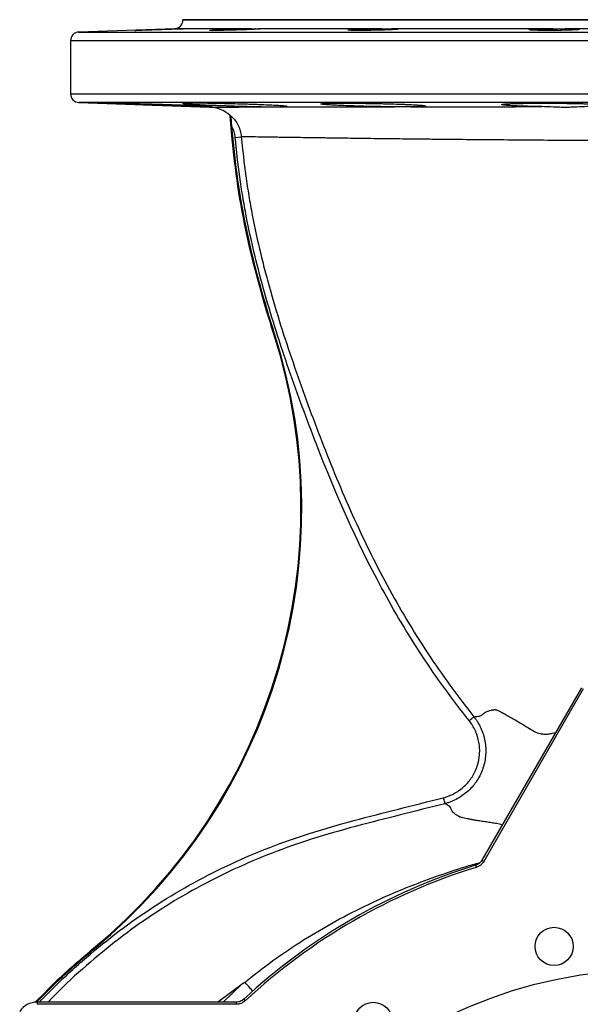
# Model space of a CAD drawing. Header units: millimetres. Extents: x 2123 to 3984, y 1999 to 4341.
# Tile 3 of 6: x 2316 to 2830, y 3439 to 4341. Entities that reach past the tile are written whole.
import ezdxf

# ---------------------------------------------------------------- set-up
doc = ezdxf.new("R2010")
doc.units = ezdxf.units.MM
doc.header["$LTSCALE"] = 2

msp = doc.modelspace()

# ---------------------------------------------------------------- linework, layer by layer
at = {"color": 7, "linetype": 'Continuous', "lineweight": 25}
for p, q in [((2465.58, 4341.04), (2465.58, 4340.77)), ((2895.58, 4341.04), (2465.58, 4341.04)), ((2457.86, 4332.78), (2370.3, 4329.72)), ((2467.36, 4332.79), (2467.39, 4332.78)), ((2528.56, 4332.78), (2467.39, 4332.78)), ((2647.78, 4332.78), (2534.75, 4332.78)), ((2804.72, 4332.78), (2657.05, 4332.78)), ((2975.5, 4332.78), (2815.66, 4332.78)), ((2362.58, 4321.72), (2362.58, 4273.17)), ((2370.3, 4265.18), (2489.94, 4261)), ((2510.52, 4234.52), (2508.79, 4253.35)), ((2511.3, 4234.59), (2510.53, 4242.99)), ((2511.3, 4234.59), (2510.52, 4234.52)), ((2513.56, 4233.29), (2519.13, 4233.81)), ((2549.65, 4053.34), (2548.91, 4053.11)), ((2830.78, 3729.08), (2739.57, 3571.11)), ((2832.51, 3728.08), (2741.31, 3570.11)), ((2733.84, 3566.54), (2734.42, 3564.63)), ((2384.23, 3489.95), (2383.73, 3490.56)), ((2497.2, 3441.18), (2519.87, 3457.89)), ((2514.53, 3441.18), (2332.12, 3441.18)), ((2514.53, 3439.18), (2332.12, 3439.18)), ((2521.36, 3443.86), (2522.72, 3442.4))]:
    msp.add_line(p, q, dxfattribs=at)
at = {"color": 8, "linetype": 'Continuous', "lineweight": 25}
for p, q in [((2465.58, 4340.77), (2895.58, 4340.77)), ((2370.3, 4329.72), (3420.86, 4329.72)), ((2465.22, 4332.78), (2457.86, 4332.78)), ((3428.58, 4321.72), (2362.58, 4321.72)), ((2362.58, 4273.17), (3428.58, 4273.17)), ((2895.58, 4265.18), (2370.3, 4265.18)), ((2739.57, 3571.11), (2741.31, 3570.11)), ((2332.12, 3441.18), (2332.12, 3439.18)), ((2514.53, 3441.18), (2514.53, 3439.18))]:
    msp.add_line(p, q, dxfattribs=at)
at = {"color": 8, "linetype": 'Continuous', "lineweight": 25, "flags": 128}
msp.add_lwpolyline([(2502.43, 3441.18), (2519.87, 3457.89), (2519.87, 3457.89), (2519.87, 3457.89)], dxfattribs=at)
at = {"color": 7, "linetype": 'Continuous', "lineweight": 25}
for centre, radius in [((2805.84, 3492.21), 17.5), ((2895.58, 3041.04), 430), ((2640.02, 3423.52), 17.5)]:
    msp.add_circle(centre, radius, dxfattribs=at)
for centre, radius, start, end in [((2457.58, 4340.77), 8, 272, 0), ((2370.58, 4321.72), 8, 92, 180), ((2370.58, 4273.17), 8, 180, 268), ((2488.75, 4231.02), 30, 48.10043, 87.71225), ((2051.33, 3893.68), 522.49, 309.50696, 17.76579), ((2051.33, 3893.68), 523.27, 309.50696, 17.76579), ((2895.58, 3041.04), 549.82, 107.10782, 132.89218), ((2895.58, 3041.04), 547.82, 107.10782, 132.89218), ((2332.12, 3421.72), 19.46, 90, 145.95707)]:
    msp.add_arc(centre, radius, start, end, dxfattribs=at)
for points, knots in [([(2467.39, 4332.78), (2467.32, 4332.76), (2467.13, 4332.75), (2466.66, 4332.71), (2466.47, 4332.7), (2466.03, 4332.68), (2465.78, 4332.66), (2464.95, 4332.62), (2464.28, 4332.59), (2463.13, 4332.54), (2462.71, 4332.52), (2461.84, 4332.48), (2461.37, 4332.46), (2459.91, 4332.4), (2458.86, 4332.35), (2457.17, 4332.29), (2456.59, 4332.26), (2455.38, 4332.22), (2454.76, 4332.19), (2452.87, 4332.12), (2451.57, 4332.07), (2448.89, 4331.98), (2447.5, 4331.93), (2444.74, 4331.83), (2443.35, 4331.79), (2441.28, 4331.72), (2440.59, 4331.69), (2439.22, 4331.65), (2438.55, 4331.63), (2436.56, 4331.57), (2435.27, 4331.53), (2433.41, 4331.47), (2432.8, 4331.45), (2431.62, 4331.42), (2431.05, 4331.4), (2429.4, 4331.36), (2428.38, 4331.33), (2426.49, 4331.28), (2425.65, 4331.26), (2424.55, 4331.24), (2424.21, 4331.23), (2423.58, 4331.22), (2423.29, 4331.21), (2422.52, 4331.2), (2422.13, 4331.19), (2421.73, 4331.19), (2421.62, 4331.19), (2421.47, 4331.2), (2421.43, 4331.2), (2421.4, 4331.21), (2421.5, 4331.23), (2421.84, 4331.25), (2421.99, 4331.26), (2422.34, 4331.28), (2422.55, 4331.29), (2423.26, 4331.33), (2423.84, 4331.36), (2425.24, 4331.42), (2426.06, 4331.45), (2427.86, 4331.53), (2428.85, 4331.57), (2430.47, 4331.63), (2431.04, 4331.65), (2432.19, 4331.69), (2432.79, 4331.72), (2434.61, 4331.78), (2435.88, 4331.83), (2437.86, 4331.9), (2438.54, 4331.93), (2439.89, 4331.98), (2440.57, 4332), (2442.62, 4332.07), (2444.01, 4332.12), (2446.1, 4332.19), (2446.8, 4332.22), (2448.17, 4332.26), (2448.85, 4332.29), (2450.87, 4332.35), (2452.19, 4332.4), (2454.77, 4332.48), (2455.98, 4332.52), (2457.71, 4332.57), (2458.27, 4332.59), (2459.35, 4332.62), (2459.88, 4332.64), (2461.39, 4332.68), (2462.29, 4332.7), (2463.5, 4332.74), (2463.88, 4332.74), (2464.59, 4332.76), (2464.92, 4332.77), (2465.22, 4332.78)], [0, 0, 0, 0, 0.03125, 0.03125, 0.046875, 0.046875, 0.0625, 0.0625, 0.09375, 0.09375, 0.109375, 0.109375, 0.125, 0.125, 0.15625, 0.15625, 0.171875, 0.171875, 0.1875, 0.1875, 0.21875, 0.21875, 0.25, 0.25, 0.28125, 0.28125, 0.296875, 0.296875, 0.3125, 0.3125, 0.34375, 0.34375, 0.359375, 0.359375, 0.375, 0.375, 0.40625, 0.40625, 0.4375, 0.4375, 0.453125, 0.453125, 0.46875, 0.46875, 0.5, 0.5, 0.515625, 0.515625, 0.53125, 0.53125, 0.5625, 0.5625, 0.578125, 0.578125, 0.59375, 0.59375, 0.625, 0.625, 0.65625, 0.65625, 0.6875, 0.6875, 0.703125, 0.703125, 0.71875, 0.71875, 0.75, 0.75, 0.765625, 0.765625, 0.78125, 0.78125, 0.8125, 0.8125, 0.828125, 0.828125, 0.84375, 0.84375, 0.875, 0.875, 0.90625, 0.90625, 0.921875, 0.921875, 0.9375, 0.9375, 0.96875, 0.96875, 0.984375, 0.984375, 1, 1, 1, 1]), ([(2465.22, 4332.78), (2465.77, 4332.79), (2466.22, 4332.81), (2466.91, 4332.84), (2467.15, 4332.84), (2467.29, 4332.82)], [0, 0, 0, 0, 0.5, 0.5, 1, 1, 1, 1]), ([(2534.75, 4332.78), (2535.23, 4332.76), (2535.57, 4332.75), (2535.91, 4332.71), (2535.99, 4332.7), (2536.09, 4332.68), (2536.11, 4332.66), (2536.07, 4332.62), (2535.92, 4332.59), (2535.51, 4332.54), (2535.35, 4332.52), (2534.95, 4332.48), (2534.72, 4332.46), (2533.94, 4332.4), (2533.32, 4332.35), (2532.21, 4332.29), (2531.82, 4332.26), (2530.97, 4332.22), (2530.52, 4332.19), (2529.12, 4332.12), (2528.09, 4332.07), (2525.88, 4331.98), (2524.69, 4331.93), (2522.21, 4331.83), (2520.93, 4331.79), (2518.93, 4331.72), (2518.25, 4331.69), (2516.88, 4331.65), (2516.19, 4331.63), (2514.13, 4331.57), (2512.75, 4331.53), (2510.66, 4331.47), (2509.97, 4331.45), (2508.6, 4331.42), (2507.92, 4331.4), (2505.91, 4331.36), (2504.61, 4331.33), (2502.08, 4331.28), (2500.88, 4331.26), (2499.19, 4331.24), (2498.65, 4331.23), (2497.59, 4331.22), (2497.08, 4331.21), (2495.62, 4331.2), (2494.75, 4331.19), (2493.6, 4331.19), (2493.24, 4331.19), (2492.57, 4331.2), (2492.27, 4331.2), (2491.44, 4331.21), (2491.01, 4331.23), (2490.54, 4331.25), (2490.41, 4331.26), (2490.22, 4331.28), (2490.16, 4331.29), (2490.06, 4331.33), (2490.12, 4331.36), (2490.5, 4331.42), (2490.81, 4331.45), (2491.67, 4331.53), (2492.22, 4331.57), (2493.21, 4331.63), (2493.58, 4331.65), (2494.35, 4331.69), (2494.76, 4331.72), (2496.06, 4331.78), (2497.02, 4331.83), (2498.6, 4331.9), (2499.16, 4331.93), (2500.29, 4331.98), (2500.87, 4332), (2502.65, 4332.07), (2503.91, 4332.12), (2505.87, 4332.19), (2506.54, 4332.22), (2507.88, 4332.26), (2508.56, 4332.29), (2510.6, 4332.35), (2511.99, 4332.4), (2514.78, 4332.48), (2516.16, 4332.52), (2518.2, 4332.57), (2518.87, 4332.59), (2520.2, 4332.62), (2520.87, 4332.64), (2522.81, 4332.68), (2524.05, 4332.7), (2525.81, 4332.74), (2526.39, 4332.74), (2527.5, 4332.76), (2528.04, 4332.77), (2528.56, 4332.78)], [0, 0, 0, 0, 0.03125, 0.03125, 0.046875, 0.046875, 0.0625, 0.0625, 0.09375, 0.09375, 0.109375, 0.109375, 0.125, 0.125, 0.15625, 0.15625, 0.171875, 0.171875, 0.1875, 0.1875, 0.21875, 0.21875, 0.25, 0.25, 0.28125, 0.28125, 0.296875, 0.296875, 0.3125, 0.3125, 0.34375, 0.34375, 0.359375, 0.359375, 0.375, 0.375, 0.40625, 0.40625, 0.4375, 0.4375, 0.453125, 0.453125, 0.46875, 0.46875, 0.5, 0.5, 0.515625, 0.515625, 0.53125, 0.53125, 0.5625, 0.5625, 0.578125, 0.578125, 0.59375, 0.59375, 0.625, 0.625, 0.65625, 0.65625, 0.6875, 0.6875, 0.703125, 0.703125, 0.71875, 0.71875, 0.75, 0.75, 0.765625, 0.765625, 0.78125, 0.78125, 0.8125, 0.8125, 0.828125, 0.828125, 0.84375, 0.84375, 0.875, 0.875, 0.90625, 0.90625, 0.921875, 0.921875, 0.9375, 0.9375, 0.96875, 0.96875, 0.984375, 0.984375, 1, 1, 1, 1]), ([(2528.56, 4332.78), (2529.26, 4332.78), (2529.91, 4332.8), (2531.13, 4332.82), (2531.69, 4332.83), (2532.73, 4332.83), (2533.21, 4332.82), (2534.06, 4332.8), (2534.43, 4332.78), (2534.75, 4332.78)], [0, 0, 0, 0, 0.25, 0.25, 0.5, 0.5, 0.75, 0.75, 1, 1, 1, 1]), ([(2657.05, 4332.78), (2657.99, 4332.76), (2658.82, 4332.75), (2659.92, 4332.71), (2660.25, 4332.7), (2660.88, 4332.68), (2661.16, 4332.66), (2661.93, 4332.62), (2662.32, 4332.59), (2662.72, 4332.54), (2662.82, 4332.52), (2662.96, 4332.48), (2663.01, 4332.46), (2663.03, 4332.4), (2662.92, 4332.35), (2662.58, 4332.29), (2662.43, 4332.26), (2662.07, 4332.22), (2661.86, 4332.19), (2661.15, 4332.12), (2660.56, 4332.07), (2659.16, 4331.98), (2658.34, 4331.93), (2656.53, 4331.83), (2655.54, 4331.79), (2653.92, 4331.72), (2653.35, 4331.69), (2652.19, 4331.65), (2651.6, 4331.63), (2649.78, 4331.57), (2648.51, 4331.53), (2646.52, 4331.47), (2645.84, 4331.45), (2644.49, 4331.42), (2643.81, 4331.4), (2641.75, 4331.36), (2640.37, 4331.33), (2637.57, 4331.28), (2636.2, 4331.26), (2634.18, 4331.24), (2633.51, 4331.23), (2632.19, 4331.22), (2631.54, 4331.21), (2629.61, 4331.2), (2628.4, 4331.19), (2626.67, 4331.19), (2626.11, 4331.19), (2625.03, 4331.2), (2624.5, 4331.2), (2623, 4331.21), (2622.1, 4331.23), (2620.9, 4331.25), (2620.52, 4331.26), (2619.81, 4331.28), (2619.49, 4331.29), (2618.6, 4331.33), (2618.13, 4331.36), (2617.42, 4331.42), (2617.19, 4331.45), (2616.98, 4331.53), (2617, 4331.57), (2617.21, 4331.63), (2617.32, 4331.65), (2617.59, 4331.69), (2617.75, 4331.72), (2618.34, 4331.78), (2618.84, 4331.83), (2619.78, 4331.9), (2620.13, 4331.93), (2620.86, 4331.98), (2621.25, 4332), (2622.5, 4332.07), (2623.43, 4332.12), (2624.98, 4332.19), (2625.52, 4332.22), (2626.62, 4332.26), (2627.19, 4332.29), (2628.94, 4332.35), (2630.18, 4332.4), (2632.78, 4332.48), (2634.1, 4332.52), (2636.13, 4332.57), (2636.82, 4332.59), (2638.2, 4332.62), (2638.9, 4332.64), (2640.99, 4332.68), (2642.37, 4332.7), (2644.42, 4332.74), (2645.1, 4332.74), (2646.45, 4332.76), (2647.12, 4332.77), (2647.78, 4332.78)], [0, 0, 0, 0, 0.03125, 0.03125, 0.046875, 0.046875, 0.0625, 0.0625, 0.09375, 0.09375, 0.109375, 0.109375, 0.125, 0.125, 0.15625, 0.15625, 0.171875, 0.171875, 0.1875, 0.1875, 0.21875, 0.21875, 0.25, 0.25, 0.28125, 0.28125, 0.296875, 0.296875, 0.3125, 0.3125, 0.34375, 0.34375, 0.359375, 0.359375, 0.375, 0.375, 0.40625, 0.40625, 0.4375, 0.4375, 0.453125, 0.453125, 0.46875, 0.46875, 0.5, 0.5, 0.515625, 0.515625, 0.53125, 0.53125, 0.5625, 0.5625, 0.578125, 0.578125, 0.59375, 0.59375, 0.625, 0.625, 0.65625, 0.65625, 0.6875, 0.6875, 0.703125, 0.703125, 0.71875, 0.71875, 0.75, 0.75, 0.765625, 0.765625, 0.78125, 0.78125, 0.8125, 0.8125, 0.828125, 0.828125, 0.84375, 0.84375, 0.875, 0.875, 0.90625, 0.90625, 0.921875, 0.921875, 0.9375, 0.9375, 0.96875, 0.96875, 0.984375, 0.984375, 1, 1, 1, 1]), ([(2647.78, 4332.78), (2648.67, 4332.78), (2649.53, 4332.8), (2651.19, 4332.82), (2652, 4332.83), (2653.55, 4332.83), (2654.31, 4332.82), (2655.74, 4332.8), (2656.41, 4332.78), (2657.05, 4332.78)], [0, 0, 0, 0, 0.25, 0.25, 0.5, 0.5, 0.75, 0.75, 1, 1, 1, 1]), ([(2815.66, 4332.78), (2816.92, 4332.76), (2818.12, 4332.75), (2819.8, 4332.71), (2820.34, 4332.7), (2821.4, 4332.68), (2821.91, 4332.66), (2823.36, 4332.62), (2824.22, 4332.59), (2825.37, 4332.54), (2825.73, 4332.52), (2826.39, 4332.48), (2826.7, 4332.46), (2827.52, 4332.4), (2827.95, 4332.35), (2828.41, 4332.29), (2828.54, 4332.26), (2828.72, 4332.22), (2828.79, 4332.19), (2828.88, 4332.12), (2828.81, 4332.07), (2828.43, 4331.98), (2828.11, 4331.93), (2827.24, 4331.83), (2826.7, 4331.79), (2825.7, 4331.72), (2825.33, 4331.69), (2824.56, 4331.65), (2824.15, 4331.63), (2822.84, 4331.57), (2821.88, 4331.53), (2820.29, 4331.47), (2819.74, 4331.45), (2818.61, 4331.42), (2818.02, 4331.4), (2816.23, 4331.36), (2814.98, 4331.33), (2812.35, 4331.28), (2811, 4331.26), (2808.96, 4331.24), (2808.27, 4331.23), (2806.89, 4331.22), (2806.19, 4331.21), (2804.09, 4331.2), (2802.72, 4331.19), (2800.68, 4331.19), (2800.01, 4331.19), (2798.67, 4331.2), (2798.01, 4331.2), (2796.07, 4331.21), (2794.83, 4331.23), (2793.07, 4331.25), (2792.5, 4331.26), (2791.39, 4331.28), (2790.85, 4331.29), (2789.31, 4331.33), (2788.38, 4331.36), (2786.7, 4331.42), (2785.95, 4331.45), (2784.69, 4331.53), (2784.18, 4331.57), (2783.59, 4331.63), (2783.42, 4331.65), (2783.15, 4331.69), (2783.04, 4331.72), (2782.82, 4331.78), (2782.8, 4331.83), (2782.95, 4331.9), (2783.03, 4331.93), (2783.26, 4331.98), (2783.41, 4332), (2783.93, 4332.07), (2784.39, 4332.12), (2785.28, 4332.19), (2785.6, 4332.22), (2786.3, 4332.26), (2786.67, 4332.29), (2787.87, 4332.35), (2788.77, 4332.4), (2790.78, 4332.48), (2791.85, 4332.52), (2793.57, 4332.57), (2794.16, 4332.59), (2795.38, 4332.62), (2796.01, 4332.64), (2797.93, 4332.68), (2799.24, 4332.7), (2801.26, 4332.74), (2801.94, 4332.74), (2803.32, 4332.76), (2804.02, 4332.77), (2804.72, 4332.78)], [0, 0, 0, 0, 0.03125, 0.03125, 0.046875, 0.046875, 0.0625, 0.0625, 0.09375, 0.09375, 0.109375, 0.109375, 0.125, 0.125, 0.15625, 0.15625, 0.171875, 0.171875, 0.1875, 0.1875, 0.21875, 0.21875, 0.25, 0.25, 0.28125, 0.28125, 0.296875, 0.296875, 0.3125, 0.3125, 0.34375, 0.34375, 0.359375, 0.359375, 0.375, 0.375, 0.40625, 0.40625, 0.4375, 0.4375, 0.453125, 0.453125, 0.46875, 0.46875, 0.5, 0.5, 0.515625, 0.515625, 0.53125, 0.53125, 0.5625, 0.5625, 0.578125, 0.578125, 0.59375, 0.59375, 0.625, 0.625, 0.65625, 0.65625, 0.6875, 0.6875, 0.703125, 0.703125, 0.71875, 0.71875, 0.75, 0.75, 0.765625, 0.765625, 0.78125, 0.78125, 0.8125, 0.8125, 0.828125, 0.828125, 0.84375, 0.84375, 0.875, 0.875, 0.90625, 0.90625, 0.921875, 0.921875, 0.9375, 0.9375, 0.96875, 0.96875, 0.984375, 0.984375, 1, 1, 1, 1]), ([(2804.72, 4332.78), (2805.67, 4332.78), (2806.6, 4332.8), (2808.46, 4332.82), (2809.39, 4332.83), (2811.22, 4332.83), (2812.13, 4332.82), (2813.93, 4332.8), (2814.8, 4332.78), (2815.66, 4332.78)], [0, 0, 0, 0, 0.25, 0.25, 0.5, 0.5, 0.75, 0.75, 1, 1, 1, 1]), ([(2478.44, 4262.03), (2480.68, 4261.93), (2482.66, 4261.84), (2485.26, 4261.72), (2486.06, 4261.68), (2487.54, 4261.6), (2488.22, 4261.56), (2490.01, 4261.47), (2490.91, 4261.41), (2491.67, 4261.35), (2491.8, 4261.34), (2492.03, 4261.32), (2492.12, 4261.31), (2492.35, 4261.28), (2492.42, 4261.27), (2492.41, 4261.23), (2492.1, 4261.22), (2491.32, 4261.22), (2491.14, 4261.22), (2490.75, 4261.23), (2490.54, 4261.23), (2489.85, 4261.24), (2488.79, 4261.26), (2487.44, 4261.29), (2486.33, 4261.31), (2485.94, 4261.32), (2485.12, 4261.34), (2484.7, 4261.35), (2482.49, 4261.41), (2480.5, 4261.47), (2477.17, 4261.57), (2476.01, 4261.61), (2474.17, 4261.66), (2473.54, 4261.68), (2472.27, 4261.72), (2471.63, 4261.74), (2468.36, 4261.85), (2465.6, 4261.94), (2461.24, 4262.08), (2459.74, 4262.13), (2456.72, 4262.23), (2455.2, 4262.29), (2450.6, 4262.44), (2447.48, 4262.55), (2442.73, 4262.72), (2441.15, 4262.77), (2438.03, 4262.88), (2436.49, 4262.93), (2433.42, 4263.04), (2431.91, 4263.1), (2428.89, 4263.21), (2427.4, 4263.26), (2423.04, 4263.42), (2420.29, 4263.52), (2416.38, 4263.66), (2415.11, 4263.71), (2412.67, 4263.8), (2411.51, 4263.85), (2408.19, 4263.98), (2406.21, 4264.05), (2403.59, 4264.16), (2402.77, 4264.2), (2401.3, 4264.26), (2399.97, 4264.32), (2398.92, 4264.37), (2398.24, 4264.41), (2398.03, 4264.42), (2397.65, 4264.44), (2397.47, 4264.45), (2396.71, 4264.5), (2396.41, 4264.53), (2396.42, 4264.56), (2396.5, 4264.56), (2396.73, 4264.57), (2396.83, 4264.57), (2397.07, 4264.57), (2397.2, 4264.57), (2397.98, 4264.57), (2398.89, 4264.56), (2400.4, 4264.54), (2400.72, 4264.53), (2401.4, 4264.52), (2401.76, 4264.52), (2402.88, 4264.49), (2403.69, 4264.48), (2406.31, 4264.42), (2408.29, 4264.37), (2411.66, 4264.29), (2412.83, 4264.26), (2415.26, 4264.19), (2416.52, 4264.16), (2419.12, 4264.09), (2420.47, 4264.05), (2423.25, 4263.97), (2424.69, 4263.93), (2429.05, 4263.8), (2432.05, 4263.71), (2436.66, 4263.56), (2438.22, 4263.51), (2441.37, 4263.41), (2442.95, 4263.36), (2447.64, 4263.2), (2450.76, 4263.09), (2455.39, 4262.93), (2456.93, 4262.87), (2459.94, 4262.76), (2461.41, 4262.71), (2464.3, 4262.6), (2465.71, 4262.55), (2468.48, 4262.44), (2469.83, 4262.39), (2473.78, 4262.23), (2476.21, 4262.12), (2478.44, 4262.03)], [0, 0, 0, 0, 0.03125, 0.03125, 0.046875, 0.046875, 0.0625, 0.0625, 0.09375, 0.09375, 0.101563, 0.101563, 0.109375, 0.109375, 0.125, 0.125, 0.15625, 0.15625, 0.164063, 0.164063, 0.171875, 0.171875, 0.1875, 0.203125, 0.203125, 0.210938, 0.210938, 0.21875, 0.21875, 0.25, 0.25, 0.265625, 0.265625, 0.273438, 0.273438, 0.28125, 0.28125, 0.3125, 0.3125, 0.328125, 0.328125, 0.34375, 0.34375, 0.375, 0.375, 0.390625, 0.390625, 0.40625, 0.40625, 0.421875, 0.421875, 0.4375, 0.4375, 0.46875, 0.46875, 0.484375, 0.484375, 0.5, 0.5, 0.53125, 0.53125, 0.546875, 0.546875, 0.5625, 0.578125, 0.578125, 0.585938, 0.585938, 0.59375, 0.59375, 0.625, 0.625, 0.640625, 0.640625, 0.648438, 0.648438, 0.65625, 0.65625, 0.6875, 0.6875, 0.695313, 0.695313, 0.703125, 0.703125, 0.71875, 0.71875, 0.75, 0.75, 0.765625, 0.765625, 0.78125, 0.78125, 0.796875, 0.796875, 0.8125, 0.8125, 0.84375, 0.84375, 0.859375, 0.859375, 0.875, 0.875, 0.90625, 0.90625, 0.921875, 0.921875, 0.9375, 0.9375, 0.953125, 0.953125, 0.96875, 0.96875, 1, 1, 1, 1]), ([(2547.16, 4262.65), (2549.39, 4262.54), (2551.37, 4262.43), (2553.96, 4262.28), (2554.76, 4262.23), (2556.24, 4262.12), (2556.92, 4262.07), (2558.71, 4261.93), (2559.6, 4261.84), (2560.36, 4261.74), (2560.49, 4261.72), (2560.72, 4261.68), (2560.81, 4261.66), (2561.04, 4261.6), (2561.11, 4261.56), (2561.09, 4261.46), (2560.78, 4261.41), (2560, 4261.35), (2559.82, 4261.34), (2559.43, 4261.32), (2559.22, 4261.31), (2558.53, 4261.28), (2557.46, 4261.25), (2556.12, 4261.24), (2555, 4261.23), (2554.61, 4261.23), (2553.79, 4261.22), (2553.37, 4261.22), (2551.16, 4261.22), (2549.17, 4261.24), (2545.83, 4261.27), (2544.67, 4261.29), (2542.83, 4261.31), (2542.2, 4261.32), (2540.93, 4261.34), (2540.29, 4261.35), (2537.02, 4261.41), (2534.25, 4261.47), (2529.89, 4261.57), (2528.39, 4261.61), (2525.37, 4261.68), (2523.85, 4261.72), (2519.24, 4261.85), (2516.13, 4261.94), (2511.38, 4262.08), (2509.8, 4262.13), (2506.68, 4262.24), (2505.14, 4262.29), (2502.07, 4262.39), (2500.55, 4262.44), (2497.54, 4262.55), (2496.05, 4262.61), (2491.69, 4262.77), (2488.94, 4262.88), (2485.04, 4263.04), (2483.77, 4263.1), (2481.33, 4263.21), (2480.17, 4263.26), (2476.85, 4263.42), (2474.88, 4263.52), (2472.26, 4263.66), (2471.44, 4263.71), (2469.97, 4263.8), (2469.3, 4263.85), (2468.11, 4263.93), (2467.59, 4263.97), (2466.91, 4264.03), (2466.7, 4264.05), (2466.32, 4264.09), (2466.15, 4264.11), (2465.39, 4264.2), (2465.1, 4264.26), (2465.11, 4264.35), (2465.19, 4264.37), (2465.42, 4264.41), (2465.52, 4264.42), (2465.76, 4264.44), (2465.9, 4264.45), (2466.67, 4264.5), (2467.59, 4264.53), (2469.1, 4264.55), (2469.42, 4264.56), (2470.1, 4264.56), (2470.46, 4264.57), (2471.58, 4264.57), (2472.39, 4264.57), (2475.01, 4264.57), (2477, 4264.56), (2479.8, 4264.54), (2480.38, 4264.53), (2481.55, 4264.52), (2482.15, 4264.52), (2483.97, 4264.49), (2485.23, 4264.48), (2487.83, 4264.44), (2489.18, 4264.42), (2491.96, 4264.37), (2493.4, 4264.34), (2497.77, 4264.26), (2500.77, 4264.19), (2505.38, 4264.09), (2506.94, 4264.05), (2510.09, 4263.97), (2511.67, 4263.93), (2516.37, 4263.8), (2519.48, 4263.71), (2524.11, 4263.56), (2525.65, 4263.51), (2528.66, 4263.41), (2530.13, 4263.36), (2533.02, 4263.25), (2534.43, 4263.2), (2537.19, 4263.09), (2538.55, 4263.04), (2542.49, 4262.87), (2544.92, 4262.76), (2547.16, 4262.65)], [0, 0, 0, 0, 0.03125, 0.03125, 0.046875, 0.046875, 0.0625, 0.0625, 0.09375, 0.09375, 0.101563, 0.101563, 0.109375, 0.109375, 0.125, 0.125, 0.15625, 0.15625, 0.164062, 0.164062, 0.171875, 0.171875, 0.1875, 0.203125, 0.203125, 0.210937, 0.210937, 0.21875, 0.21875, 0.25, 0.25, 0.265625, 0.265625, 0.273437, 0.273437, 0.28125, 0.28125, 0.3125, 0.3125, 0.328125, 0.328125, 0.34375, 0.34375, 0.375, 0.375, 0.390625, 0.390625, 0.40625, 0.40625, 0.421875, 0.421875, 0.4375, 0.4375, 0.46875, 0.46875, 0.484375, 0.484375, 0.5, 0.5, 0.53125, 0.53125, 0.546875, 0.546875, 0.5625, 0.5625, 0.578125, 0.578125, 0.585938, 0.585938, 0.59375, 0.59375, 0.625, 0.625, 0.640625, 0.640625, 0.648438, 0.648438, 0.65625, 0.65625, 0.6875, 0.6875, 0.695313, 0.695313, 0.703125, 0.703125, 0.71875, 0.71875, 0.75, 0.75, 0.757813, 0.757813, 0.765625, 0.765625, 0.78125, 0.78125, 0.796875, 0.796875, 0.8125, 0.8125, 0.84375, 0.84375, 0.859375, 0.859375, 0.875, 0.875, 0.90625, 0.90625, 0.921875, 0.921875, 0.9375, 0.9375, 0.953125, 0.953125, 0.96875, 0.96875, 1, 1, 1, 1]), ([(2659.66, 4261.25), (2658.32, 4261.26), (2656.94, 4261.27), (2654.12, 4261.3), (2652.69, 4261.32), (2648.39, 4261.38), (2645.49, 4261.43), (2641.06, 4261.51), (2639.56, 4261.54), (2636.6, 4261.61), (2635.13, 4261.64), (2630.75, 4261.76), (2627.88, 4261.84), (2624.36, 4261.94), (2623.66, 4261.97), (2622.27, 4262.01), (2621.58, 4262.03), (2619.55, 4262.1), (2618.23, 4262.15), (2614.36, 4262.29), (2611.91, 4262.39), (2607.3, 4262.59), (2605.21, 4262.7), (2602.37, 4262.85), (2601.47, 4262.9), (2599.78, 4263.01), (2598.99, 4263.06), (2596.79, 4263.21), (2595.59, 4263.31), (2594.15, 4263.45), (2593.73, 4263.5), (2593.21, 4263.57), (2593.05, 4263.59), (2592.76, 4263.64), (2592.64, 4263.66), (2592.1, 4263.77), (2591.94, 4263.86), (2592.1, 4263.97), (2592.23, 4264.01), (2592.61, 4264.09), (2592.88, 4264.12), (2593.85, 4264.22), (2594.76, 4264.28), (2596.52, 4264.35), (2597.17, 4264.38), (2598.59, 4264.42), (2599.36, 4264.44), (2601.82, 4264.5), (2603.68, 4264.52), (2606.28, 4264.55), (2606.81, 4264.55), (2607.9, 4264.56), (2608.45, 4264.56), (2610.15, 4264.57), (2612.48, 4264.58), (2614.97, 4264.57), (2617.53, 4264.57), (2618.85, 4264.56), (2622.92, 4264.54), (2625.71, 4264.52), (2629.99, 4264.47), (2631.44, 4264.45), (2634.36, 4264.41), (2635.85, 4264.39), (2640.29, 4264.31), (2643.23, 4264.26), (2647.61, 4264.17), (2649.07, 4264.13), (2651.24, 4264.08), (2651.96, 4264.06), (2653.4, 4264.03), (2654.11, 4264.01), (2657.62, 4263.91), (2660.32, 4263.83), (2664.21, 4263.7), (2665.48, 4263.66), (2667.95, 4263.56), (2670.34, 4263.47), (2672.55, 4263.37), (2674.68, 4263.27), (2675.69, 4263.22), (2678.55, 4263.07), (2680.24, 4262.97), (2682.07, 4262.84), (2682.42, 4262.82), (2683.09, 4262.77), (2683.42, 4262.74), (2684.34, 4262.66), (2684.89, 4262.61), (2686.33, 4262.46), (2687.04, 4262.36), (2687.7, 4262.21), (2687.85, 4262.16), (2688.02, 4262.07), (2688.04, 4262.02), (2687.88, 4261.89), (2687.51, 4261.81), (2686.54, 4261.69), (2686.15, 4261.66), (2685.24, 4261.59), (2684.21, 4261.52), (2682.93, 4261.46), (2681.88, 4261.42), (2681.51, 4261.41), (2680.74, 4261.39), (2680.34, 4261.38), (2678.28, 4261.32), (2676.42, 4261.29), (2674.37, 4261.26)], [0, 0, 0, 0, 0.015625, 0.015625, 0.03125, 0.03125, 0.0625, 0.0625, 0.078125, 0.078125, 0.09375, 0.09375, 0.125, 0.125, 0.132812, 0.132812, 0.140625, 0.140625, 0.15625, 0.15625, 0.1875, 0.1875, 0.21875, 0.21875, 0.234375, 0.234375, 0.25, 0.25, 0.28125, 0.28125, 0.296875, 0.296875, 0.304687, 0.304687, 0.3125, 0.3125, 0.34375, 0.34375, 0.359375, 0.359375, 0.375, 0.375, 0.40625, 0.40625, 0.421875, 0.421875, 0.4375, 0.4375, 0.46875, 0.46875, 0.476562, 0.476562, 0.484375, 0.484375, 0.5, 0.515625, 0.515625, 0.53125, 0.53125, 0.5625, 0.5625, 0.578125, 0.578125, 0.59375, 0.59375, 0.625, 0.625, 0.640625, 0.640625, 0.648437, 0.648437, 0.65625, 0.65625, 0.6875, 0.6875, 0.703125, 0.703125, 0.71875, 0.734375, 0.734375, 0.75, 0.75, 0.78125, 0.78125, 0.789062, 0.789062, 0.796875, 0.796875, 0.8125, 0.8125, 0.84375, 0.84375, 0.859375, 0.859375, 0.875, 0.875, 0.90625, 0.90625, 0.921875, 0.921875, 0.9375, 0.953125, 0.953125, 0.960937, 0.960937, 0.96875, 0.96875, 1, 1, 1, 1]), ([(2674.37, 4261.26), (2672.25, 4261.24), (2669.97, 4261.21), (2666.29, 4261.21), (2665.02, 4261.21), (2662.4, 4261.23), (2661.04, 4261.24), (2659.66, 4261.25)], [0, 0, 0, 0, 0.5, 0.5, 0.75, 0.75, 1, 1, 1, 1]), ([(2674.37, 4261.26), (2676.69, 4261.27), (2679.03, 4261.27), (2683.72, 4261.27), (2686.08, 4261.28), (2693.17, 4261.28), (2697.95, 4261.29), (2712.4, 4261.31), (2722.22, 4261.32), (2742.22, 4261.34), (2752.4, 4261.36), (2773.14, 4261.38), (2783.7, 4261.39), (2794.44, 4261.4)], [0, 0, 0, 0, 0.0625, 0.0625, 0.125, 0.125, 0.25, 0.25, 0.5, 0.5, 0.75, 0.75, 1, 1, 1, 1]), ([(2794.44, 4261.4), (2793.14, 4261.42), (2791.85, 4261.44), (2789.29, 4261.49), (2788.02, 4261.52), (2784.32, 4261.61), (2781.97, 4261.67), (2778.6, 4261.78), (2777.5, 4261.81), (2775.37, 4261.89), (2774.33, 4261.93), (2771.37, 4262.05), (2769.56, 4262.13), (2767.1, 4262.27), (2766.32, 4262.31), (2764.85, 4262.4), (2764.16, 4262.45), (2762.26, 4262.59), (2761.2, 4262.68), (2759.92, 4262.82), (2759.54, 4262.86), (2758.9, 4262.96), (2758.63, 4263.01), (2758, 4263.15), (2757.81, 4263.24), (2757.85, 4263.37), (2757.92, 4263.41), (2758.18, 4263.5), (2758.37, 4263.54), (2759.08, 4263.67), (2759.78, 4263.75), (2761.14, 4263.86), (2761.65, 4263.9), (2762.77, 4263.97), (2763.39, 4264.01), (2765.38, 4264.11), (2766.88, 4264.17), (2769.41, 4264.25), (2770.3, 4264.28), (2772.17, 4264.32), (2773.15, 4264.35), (2776.19, 4264.41), (2778.34, 4264.45), (2781.75, 4264.49), (2782.92, 4264.51), (2785.33, 4264.53), (2786.56, 4264.54), (2790.31, 4264.56), (2792.86, 4264.57), (2796.78, 4264.58), (2798.1, 4264.57), (2800.77, 4264.57), (2802.13, 4264.56), (2806.16, 4264.55), (2808.83, 4264.53), (2812.82, 4264.49), (2814.14, 4264.47), (2816.78, 4264.44), (2818.1, 4264.42), (2821.98, 4264.36), (2824.47, 4264.31), (2828.07, 4264.24), (2829.25, 4264.21), (2831.57, 4264.15), (2832.7, 4264.12), (2836, 4264.02), (2838.05, 4263.95), (2841.86, 4263.81), (2845.29, 4263.65), (2848, 4263.48), (2850.33, 4263.3), (2851.28, 4263.21), (2852.74, 4263.03), (2853.26, 4262.93), (2853.85, 4262.75), (2853.91, 4262.65), (2853.6, 4262.47), (2853.22, 4262.38), (2852.01, 4262.2), (2851.18, 4262.11), (2849.13, 4261.95), (2847.9, 4261.87), (2845.74, 4261.76), (2844.98, 4261.72), (2843.36, 4261.66), (2842.51, 4261.62), (2839.84, 4261.53), (2837.9, 4261.48), (2835.78, 4261.43)], [0, 0, 0, 0, 0.015625, 0.015625, 0.03125, 0.03125, 0.0625, 0.0625, 0.078125, 0.078125, 0.09375, 0.09375, 0.125, 0.125, 0.140625, 0.140625, 0.15625, 0.15625, 0.1875, 0.1875, 0.203125, 0.203125, 0.21875, 0.21875, 0.25, 0.25, 0.265625, 0.265625, 0.28125, 0.28125, 0.3125, 0.3125, 0.328125, 0.328125, 0.34375, 0.34375, 0.375, 0.375, 0.390625, 0.390625, 0.40625, 0.40625, 0.4375, 0.4375, 0.453125, 0.453125, 0.46875, 0.46875, 0.5, 0.5, 0.515625, 0.515625, 0.53125, 0.53125, 0.5625, 0.5625, 0.578125, 0.578125, 0.59375, 0.59375, 0.625, 0.625, 0.640625, 0.640625, 0.65625, 0.65625, 0.6875, 0.6875, 0.71875, 0.75, 0.75, 0.78125, 0.78125, 0.8125, 0.8125, 0.84375, 0.84375, 0.875, 0.875, 0.90625, 0.90625, 0.9375, 0.9375, 0.953125, 0.953125, 0.96875, 0.96875, 1, 1, 1, 1]), ([(2835.78, 4261.43), (2832.9, 4261.36), (2829.81, 4261.16), (2825.7, 4260.96), (2824.87, 4260.92), (2823.17, 4260.85), (2822.31, 4260.82), (2819.71, 4260.74), (2817.95, 4260.72), (2814.4, 4260.71), (2812.61, 4260.74), (2809.89, 4260.81), (2808.98, 4260.84), (2807.15, 4260.9), (2806.23, 4260.94), (2801.64, 4261.14), (2798.02, 4261.34), (2794.44, 4261.4)], [0, 0, 0, 0, 0.25, 0.25, 0.3125, 0.3125, 0.375, 0.375, 0.5, 0.5, 0.625, 0.625, 0.6875, 0.6875, 0.75, 0.75, 1, 1, 1, 1]), ([(2510.53, 4242.99), (2510.43, 4244.02), (2510.34, 4245.04), (2510.21, 4246.56), (2510.17, 4247.06), (2510.09, 4248.05), (2510.06, 4248.55), (2509.95, 4249.99), (2509.9, 4250.9), (2509.87, 4251.79), (2509.86, 4251.95), (2509.86, 4252.24), (2509.86, 4252.36), (2509.87, 4252.57), (2509.87, 4252.65), (2509.89, 4252.75), (2509.9, 4252.78), (2509.91, 4252.78)], [0, 0, 0, 0, 0.25, 0.25, 0.375, 0.375, 0.5, 0.5, 0.75, 0.75, 0.8125, 0.8125, 0.875, 0.875, 0.9375, 0.9375, 1, 1, 1, 1]), ([(2509.91, 4252.78), (2511.22, 4251.53), (2512.42, 4250.18), (2514.55, 4247.27), (2515.47, 4245.74), (2516.63, 4243.33), (2516.99, 4242.51), (2517.63, 4240.84), (2517.91, 4239.98), (2518.64, 4237.37), (2518.97, 4235.61), (2519.13, 4233.81)], [0, 0, 0, 0, 0.25, 0.25, 0.5, 0.5, 0.625, 0.625, 0.75, 0.75, 1, 1, 1, 1]), ([(2513.56, 4233.29), (2513.4, 4234.99), (2513.07, 4236.67), (2512.05, 4239.94), (2511.37, 4241.5), (2510.53, 4242.99)], [0, 0, 0, 0, 0.5, 0.5, 1, 1, 1, 1]), ([(2548.91, 4053.11), (2539.49, 4082.48), (2531.09, 4112.39), (2521.2, 4157.8), (2518.36, 4173.04), (2513.71, 4203.69), (2511.94, 4219.09), (2510.52, 4234.52)], [0, 0, 0, 0, 0.1393842, 0.1393842, 0.2090763, 0.2090763, 0.2787684, 0.2787684, 0.2787684, 0.2787684]), ([(2549.65, 4053.34), (2540.25, 4082.7), (2531.85, 4112.58), (2521.97, 4157.95), (2519.13, 4173.17), (2514.49, 4203.79), (2512.72, 4219.17), (2511.3, 4234.59)], [0, 0, 0, 0, 0.1393842, 0.1393842, 0.2090763, 0.2090763, 0.2787684, 0.2787684, 0.2787684, 0.2787684]), ([(2727.89, 3699.09), (2712.53, 3718.33), (2698.22, 3738.09), (2678.21, 3768.47), (2671.79, 3778.72), (2659.41, 3799.46), (2653.47, 3809.96), (2624.84, 3862.98), (2605.43, 3907.17), (2583.5, 3963.59), (2579.22, 3974.93), (2570.86, 3997.7), (2566.77, 4009.13), (2558.8, 4032.11), (2554.93, 4043.66), (2547.54, 4066.85), (2544.01, 4078.49), (2537.37, 4101.91), (2534.26, 4113.69), (2528.56, 4137.33), (2525.96, 4149.2), (2522.52, 4167.08), (2521.45, 4173.06), (2519.46, 4185.03), (2518.55, 4191.03), (2516.05, 4209.08), (2514.69, 4221.16), (2513.56, 4233.29)], [0, 0, 0, 0, 0.125, 0.125, 0.1875, 0.1875, 0.25, 0.25, 0.5, 0.5, 0.5625, 0.5625, 0.625, 0.625, 0.6875, 0.6875, 0.75, 0.75, 0.8125, 0.8125, 0.875, 0.875, 0.90625, 0.90625, 0.9375, 0.9375, 1, 1, 1, 1]), ([(3225.01, 4222.35), (3224.75, 4222.34), (3224.48, 4222.33), (3223.95, 4222.32), (3223.15, 4222.29), (3221.23, 4222.25), (3219.51, 4222.22), (3215.97, 4222.17), (3213.48, 4222.16), (3208.23, 4222.17), (3205.47, 4222.19), (3201.14, 4222.25), (3199.67, 4222.27), (3196.67, 4222.33), (3195.14, 4222.36), (3187.39, 4222.54), (3180.8, 4222.75), (3166.94, 4223.26), (3159.66, 4223.56), (3148.3, 4224.06), (3144.43, 4224.24), (3136.55, 4224.6), (3132.54, 4224.78), (3124.37, 4225.14), (3120.21, 4225.32), (3111.74, 4225.66), (3107.43, 4225.83), (3094.4, 4226.32), (3085.53, 4226.62), (3067.46, 4227.16), (3058.25, 4227.41), (3039.49, 4227.86), (3029.94, 4228.06), (3015.34, 4228.32), (3010.43, 4228.41), (3000.52, 4228.57), (2995.51, 4228.64), (2970.46, 4229), (2950.25, 4229.24), (2919.69, 4229.55), (2909.47, 4229.64), (2894.06, 4229.78), (2888.92, 4229.82), (2878.61, 4229.91), (2873.43, 4229.95), (2857.97, 4230.08), (2847.73, 4230.16), (2832.48, 4230.28), (2827.41, 4230.32), (2819.83, 4230.38), (2817.31, 4230.4), (2812.27, 4230.44), (2809.76, 4230.46), (2797.25, 4230.56), (2787.42, 4230.63), (2768.11, 4230.79), (2758.62, 4230.86), (2739.99, 4231.02), (2730.84, 4231.1), (2717.37, 4231.22), (2712.92, 4231.26), (2704.11, 4231.35), (2699.74, 4231.39), (2693.24, 4231.46), (2691.08, 4231.48), (2686.8, 4231.53), (2684.67, 4231.55), (2678.35, 4231.61), (2674.21, 4231.66), (2661.99, 4231.79), (2654.12, 4231.89), (2638.93, 4232.08), (2631.61, 4232.17), (2617.52, 4232.37), (2610.74, 4232.47), (2602.63, 4232.59), (2601.03, 4232.61), (2597.85, 4232.66), (2596.28, 4232.68), (2591.65, 4232.75), (2588.66, 4232.79), (2579.98, 4232.91), (2574.58, 4232.98), (2567.02, 4233.09), (2564.6, 4233.12), (2559.93, 4233.19), (2557.69, 4233.22), (2554.48, 4233.27), (2553.44, 4233.29), (2551.4, 4233.32), (2550.4, 4233.34), (2547.46, 4233.38), (2545.6, 4233.41), (2542.03, 4233.47), (2540.34, 4233.49), (2537.12, 4233.54), (2535.6, 4233.56), (2531.35, 4233.63), (2528.9, 4233.66), (2524.8, 4233.72), (2523.13, 4233.75), (2520.56, 4233.79), (2519.65, 4233.8), (2519.13, 4233.81)], [0, 0, 0, 0, 0.001953, 0.001953, 0.003906, 0.007812, 0.015625, 0.015625, 0.03125, 0.03125, 0.046875, 0.046875, 0.054688, 0.054688, 0.0625, 0.0625, 0.09375, 0.09375, 0.125, 0.125, 0.140625, 0.140625, 0.15625, 0.15625, 0.171875, 0.171875, 0.1875, 0.1875, 0.21875, 0.21875, 0.25, 0.25, 0.28125, 0.28125, 0.296875, 0.296875, 0.3125, 0.3125, 0.375, 0.375, 0.40625, 0.40625, 0.421875, 0.421875, 0.4375, 0.4375, 0.46875, 0.46875, 0.484375, 0.484375, 0.492188, 0.492188, 0.5, 0.5, 0.53125, 0.53125, 0.5625, 0.5625, 0.59375, 0.59375, 0.609375, 0.609375, 0.625, 0.625, 0.632813, 0.632813, 0.640625, 0.640625, 0.65625, 0.65625, 0.6875, 0.6875, 0.71875, 0.71875, 0.75, 0.75, 0.757813, 0.757813, 0.765625, 0.765625, 0.78125, 0.78125, 0.8125, 0.8125, 0.828125, 0.828125, 0.84375, 0.84375, 0.851563, 0.851563, 0.859375, 0.859375, 0.875, 0.875, 0.890625, 0.890625, 0.90625, 0.90625, 0.9375, 0.9375, 0.96875, 0.96875, 1, 1, 1, 1]), ([(2519.13, 4233.81), (2520.26, 4221.76), (2521.61, 4209.75), (2524.09, 4191.82), (2524.99, 4185.86), (2526.97, 4173.96), (2528.03, 4168.03), (2531.46, 4150.27), (2534.03, 4138.48), (2538.29, 4120.86), (2539.77, 4114.99), (2542.85, 4103.3), (2544.45, 4097.47), (2552.69, 4068.42), (2560.09, 4045.47), (2571.93, 4011.3), (2576, 3999.96), (2584.3, 3977.32), (2588.55, 3966.04), (2597.28, 3943.56), (2601.77, 3932.36), (2611.05, 3910.07), (2615.84, 3898.97), (2625.76, 3876.93), (2630.9, 3865.99), (2641.56, 3844.31), (2647.07, 3833.58), (2658.52, 3812.39), (2664.45, 3801.92), (2676.78, 3781.28), (2683.17, 3771.1), (2703.02, 3741), (2717.16, 3721.5), (2732.26, 3702.59)], [0, 0, 0, 0, 0.0625, 0.0625, 0.09375, 0.09375, 0.125, 0.125, 0.1875, 0.1875, 0.21875, 0.21875, 0.25, 0.25, 0.375, 0.375, 0.4375, 0.4375, 0.5, 0.5, 0.5625, 0.5625, 0.625, 0.625, 0.6875, 0.6875, 0.75, 0.75, 0.8125, 0.8125, 0.875, 0.875, 1, 1, 1, 1]), ([(2704.27, 3628.37), (2707.87, 3629.3), (2711.29, 3630.66), (2715.32, 3632.87), (2716.12, 3633.34), (2717.68, 3634.33), (2718.45, 3634.85), (2720.7, 3636.48), (2722.13, 3637.65), (2724.82, 3640.16), (2726.08, 3641.49), (2727.87, 3643.63), (2728.44, 3644.36), (2729.54, 3645.85), (2730.06, 3646.61), (2731.55, 3648.93), (2732.44, 3650.54), (2733.63, 3653.02), (2734, 3653.86), (2734.7, 3655.58), (2735.02, 3656.45), (2736.49, 3660.85), (2737.2, 3664.45), (2737.61, 3669.96), (2737.63, 3671.83), (2737.44, 3675.52), (2737.23, 3677.35), (2736.59, 3680.96), (2736.15, 3682.74), (2735.33, 3685.4), (2735.03, 3686.28), (2734.37, 3688.01), (2734.02, 3688.86), (2732.12, 3693.05), (2730.21, 3696.19), (2727.89, 3699.09)], [0, 0, 0, 0, 0.125, 0.125, 0.15625, 0.15625, 0.1875, 0.1875, 0.25, 0.25, 0.3125, 0.3125, 0.34375, 0.34375, 0.375, 0.375, 0.4375, 0.4375, 0.46875, 0.46875, 0.5, 0.5, 0.625, 0.625, 0.6875, 0.6875, 0.75, 0.75, 0.8125, 0.8125, 0.84375, 0.84375, 0.875, 0.875, 1, 1, 1, 1]), ([(2732.26, 3702.59), (2732.42, 3702.39), (2732.58, 3702.18), (2732.9, 3701.76), (2733.38, 3701.14), (2733.83, 3700.51), (2734.73, 3699.24), (2735.29, 3698.37), (2736.91, 3695.73), (2737.88, 3693.9), (2739.16, 3691.07), (2739.56, 3690.12), (2740.3, 3688.17), (2740.64, 3687.17), (2741.56, 3684.19), (2742.05, 3682.18), (2742.78, 3678.12), (2743.01, 3676.06), (2743.17, 3672.95), (2743.2, 3671.91), (2743.17, 3669.82), (2743.13, 3668.78), (2742.75, 3663.61), (2741.95, 3659.56), (2740.3, 3654.61), (2739.94, 3653.62), (2739.16, 3651.69), (2738.74, 3650.75), (2737.41, 3647.95), (2736.4, 3646.14), (2734.73, 3643.53), (2734.14, 3642.68), (2732.92, 3641), (2732.27, 3640.17), (2730.27, 3637.77), (2728.84, 3636.26), (2725.83, 3633.44), (2724.24, 3632.13), (2720.88, 3629.69), (2719.11, 3628.56), (2715.45, 3626.55), (2713.57, 3625.67), (2710.67, 3624.51), (2709.68, 3624.16), (2708.19, 3623.67), (2707.44, 3623.44), (2706.69, 3623.22), (2706.18, 3623.08), (2705.93, 3623.02), (2705.68, 3622.95)], [0, 0, 0, 0, 0.007812, 0.007812, 0.015625, 0.03125, 0.03125, 0.0625, 0.0625, 0.125, 0.125, 0.15625, 0.15625, 0.1875, 0.1875, 0.25, 0.25, 0.3125, 0.3125, 0.34375, 0.34375, 0.375, 0.375, 0.5, 0.5, 0.53125, 0.53125, 0.5625, 0.5625, 0.625, 0.625, 0.65625, 0.65625, 0.6875, 0.6875, 0.75, 0.75, 0.8125, 0.8125, 0.875, 0.875, 0.9375, 0.9375, 0.96875, 0.96875, 0.984375, 0.992187, 0.992187, 1, 1, 1, 1]), ([(2727.88, 3699.1), (2728.45, 3699.55), (2729.01, 3700), (2730.05, 3700.83), (2730.53, 3701.21), (2731.34, 3701.85), (2731.67, 3702.12), (2732.12, 3702.48), (2732.24, 3702.58), (2732.26, 3702.59)], [0, 0, 0, 0, 0.25, 0.25, 0.5, 0.5, 0.75, 0.75, 1, 1, 1, 1]), ([(2704.27, 3628.37), (2704.45, 3627.67), (2704.64, 3626.97), (2704.97, 3625.67), (2705.13, 3625.08), (2705.38, 3624.07), (2705.49, 3623.67), (2705.63, 3623.12), (2705.67, 3622.96), (2705.67, 3622.95)], [0, 0, 0, 0, 0.25, 0.25, 0.5, 0.5, 0.75, 0.75, 1, 1, 1, 1]), ([(2739.59, 3571.1), (2739.27, 3570.56), (2738.91, 3570.05), (2738.09, 3569.1), (2737.63, 3568.67), (2736.65, 3567.89), (2736.13, 3567.55), (2735.03, 3566.97), (2734.44, 3566.72), (2733.84, 3566.54)], [0, 0, 0, 0, 0.25, 0.25, 0.5, 0.5, 0.75, 0.75, 1, 1, 1, 1]), ([(2741.31, 3570.11), (2740.93, 3569.45), (2740.49, 3568.84), (2739.76, 3568), (2739.51, 3567.72), (2738.97, 3567.2), (2738.68, 3566.95), (2737.8, 3566.25), (2737.17, 3565.84), (2735.85, 3565.14), (2735.15, 3564.85), (2734.42, 3564.63)], [0, 0, 0, 0, 0.25, 0.25, 0.375, 0.375, 0.5, 0.5, 0.75, 0.75, 1, 1, 1, 1]), ([(2329.89, 3440.7), (2337.89, 3448.81), (2355.08, 3466.24), (2373.75, 3482.09), (2383.73, 3490.56)], [0, 0, 0, 0, 0.465343, 1, 1, 1, 1]), ([(2331.19, 3440.89), (2338.95, 3448.75), (2355.89, 3465.9), (2374.27, 3481.5), (2384.23, 3489.95)], [0, 0, 0, 0, 0.458343, 1, 1, 1, 1]), ([(2519.87, 3457.89), (2520.14, 3458.08), (2520.42, 3458.26), (2520.69, 3458.44), (2520.88, 3458.56), (2521.07, 3458.68), (2521.26, 3458.79), (2521.38, 3458.87), (2521.51, 3458.95), (2521.65, 3459.02), (2521.73, 3459.06), (2521.82, 3459.11), (2521.91, 3459.15), (2521.98, 3459.18), (2522.04, 3459.21), (2522.1, 3459.24), (2522.15, 3459.25), (2522.19, 3459.27), (2522.24, 3459.28), (2522.28, 3459.29), (2522.32, 3459.31), (2522.36, 3459.31), (2522.38, 3459.31), (2522.41, 3459.32), (2522.43, 3459.31), (2522.45, 3459.31), (2522.46, 3459.31), (2522.47, 3459.3), (2522.48, 3459.3), (2522.49, 3459.29), (2522.5, 3459.29), (2522.51, 3459.28), (2522.51, 3459.28), (2522.51, 3459.28)], [0, 0, 0, 0, 0.00049466, 0.00049466, 0.00049466, 0.000827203, 0.000827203, 0.000827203, 0.001051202, 0.001051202, 0.001051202, 0.001202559, 0.001202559, 0.001202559, 0.001305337, 0.001305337, 0.001305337, 0.001375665, 0.001375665, 0.001375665, 0.001438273, 0.001438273, 0.001438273, 0.001476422, 0.001476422, 0.001476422, 0.001497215, 0.001497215, 0.001497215, 0.001514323, 0.001514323, 0.001514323, 0.001521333, 0.001521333, 0.001521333, 0.001521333]), ([(2522.51, 3459.28), (2523.23, 3459.9), (2523.95, 3460.53), (2524.68, 3461.15), (2524.68, 3461.15), (2524.68, 3461.15), (2524.68, 3461.15)], [0, 0, 0, 0, 0.001431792, 0.001431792, 0.001431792, 0.001431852, 0.001431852, 0.001431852, 0.001431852]), ([(2521.36, 3443.86), (2520.9, 3443.43), (2520.4, 3443.05), (2519.35, 3442.39), (2518.79, 3442.1), (2517.62, 3441.64), (2517.02, 3441.47), (2515.79, 3441.23), (2515.16, 3441.17), (2514.53, 3441.17)], [0, 0, 0, 0, 0.25, 0.25, 0.5, 0.5, 0.75, 0.75, 1, 1, 1, 1]), ([(2522.72, 3442.4), (2522.16, 3441.88), (2521.57, 3441.43), (2520.62, 3440.83), (2520.3, 3440.65), (2519.63, 3440.31), (2519.28, 3440.15), (2518.23, 3439.74), (2517.51, 3439.53), (2516.04, 3439.25), (2515.29, 3439.18), (2514.53, 3439.18)], [0, 0, 0, 0, 0.25, 0.25, 0.375, 0.375, 0.5, 0.5, 0.75, 0.75, 1, 1, 1, 1])]:
    msp.add_open_spline(points, degree=3, knots=knots, dxfattribs=at)
at = {"color": 8, "linetype": 'Continuous', "lineweight": 25}
for points, knots in [([(2489.94, 4261.01), (2489.9, 4261.01), (2489.74, 4261.01), (2490.82, 4261.01), (2493.2, 4261.01), (2497.06, 4261.02), (2502.31, 4261.03), (2508.86, 4261.05), (2516.63, 4261.07), (2525.56, 4261.09), (2535.9, 4261.11), (2547.7, 4261.13), (2560.94, 4261.14), (2576.3, 4261.16), (2593.97, 4261.18), (2614.23, 4261.2), (2636.02, 4261.23), (2651.78, 4261.24), (2659.66, 4261.25)], [0, 0, 0, 0, 0.02052, 0.081347, 0.142126, 0.204669, 0.267264, 0.329807, 0.390618, 0.451474, 0.512273, 0.575059, 0.637905, 0.700692, 0.774771, 0.848849, 0.924424, 1, 1, 1, 1]), ([(2732.26, 3702.59), (2732.69, 3702.61), (2733.55, 3702.66), (2736.27, 3702.97), (2739.72, 3703.85), (2742.63, 3707.1), (2746.64, 3708.15), (2749.3, 3708.92), (2750.41, 3709.05), (2751.52, 3709.12), (2752.53, 3709.01), (2753.52, 3708.69), (2754.52, 3708.4), (2756.62, 3707.25), (2759.75, 3705.55), (2763.89, 3703.23), (2768.96, 3700.36), (2774.91, 3696.76), (2781.43, 3692.88), (2787.4, 3689.09), (2792.67, 3687.06), (2797.01, 3686.5), (2800.71, 3686.79), (2803.89, 3687.44), (2806.05, 3687.78), (2807.03, 3687.94)], [0, 0, 0, 0, 0.118314, 0.23654, 0.355133, 0.474972, 0.594673, 0.614052, 0.633362, 0.652618, 0.668397, 0.676853, 0.68535, 0.700076, 0.727796, 0.755487, 0.784235, 0.823867, 0.861399, 0.895969, 0.923498, 0.946283, 0.966434, 0.984912, 1, 1, 1, 1]), ([(2334.13, 3441.18), (2340.06, 3447.29), (2354.97, 3462.64), (2380.58, 3485.46), (2410.66, 3509.55), (2442.35, 3531.39), (2475.45, 3550.95), (2509.83, 3568.27), (2545.22, 3583.33), (2582.73, 3596.44), (2622.18, 3607.65), (2663.22, 3618.02), (2690.59, 3624.92), (2704.27, 3628.37)], [0, 0, 0, 0, 0.060531, 0.152198, 0.243662, 0.334497, 0.425632, 0.516897, 0.608088, 0.698969, 0.79928, 0.899638, 1, 1, 1, 1]), ([(2705.67, 3622.95), (2692.02, 3619.51), (2664.72, 3612.62), (2623.77, 3602.29), (2584.51, 3591.13), (2547.26, 3578.11), (2512.21, 3563.2), (2478.17, 3546.05), (2445.39, 3526.68), (2413.99, 3505.04), (2384.18, 3481.14), (2360.12, 3459.79), (2346.6, 3445.9), (2342, 3441.18)], [0, 0, 0, 0, 0.102199, 0.2043943, 0.3065405, 0.3984, 0.4905713, 0.5828187, 0.6749332, 0.7667448, 0.8593529, 0.9521669, 1, 1, 1, 1]), ([(2758.35, 3603.63), (2757.49, 3603.87), (2755.13, 3604.53), (2750.89, 3605.03), (2746, 3605.8), (2741.02, 3606.56), (2736.41, 3607.26), (2732.47, 3607.94), (2729.19, 3608.55), (2726.21, 3609.12), (2723.45, 3609.71), (2721.12, 3610.18), (2718.98, 3610.83), (2717.82, 3611.64), (2716.71, 3612.33), (2715.73, 3612.85), (2714.32, 3614.06), (2712.07, 3615.97), (2711.32, 3618.55), (2710.38, 3620.58), (2707.85, 3621.65), (2706.62, 3622.59), (2705.99, 3622.83), (2705.68, 3622.95)], [0, 0, 0, 0, 0.014889, 0.040838, 0.068105, 0.096244, 0.125137, 0.147758, 0.1676, 0.187195, 0.206654, 0.226341, 0.238889, 0.264459, 0.281486, 0.298439, 0.322671, 0.436365, 0.550369, 0.663381, 0.775543, 0.887711, 1, 1, 1, 1]), ([(2524.68, 3461.15), (2524.68, 3461.15), (2533.41, 3468.28), (2551.39, 3481.95), (2579.65, 3500.65), (2609.04, 3517.61), (2639.34, 3532.81), (2668.81, 3545.62), (2697.21, 3556.29), (2719.71, 3563.95), (2733.39, 3567.81), (2737.9, 3569.08)], [0, 0, 0, 0, 0, 0.140452, 0.281281, 0.42232, 0.563302, 0.703882, 0.822761, 0.941642, 1, 1, 1, 1]), ([(2529.77, 3451.14), (2528.85, 3452.17), (2526.56, 3454.74), (2524.03, 3457.58), (2522.51, 3459.28)], [0, 0, 0, 0, 0.399448, 1, 1, 1, 1])]:
    msp.add_open_spline(points, degree=3, knots=knots, dxfattribs=at)
at = {"color": 7, "linetype": 'Continuous', "lineweight": 25}
msp.add_open_spline([(2508.79, 4253.35), (2509.18, 4253), (2509.55, 4252.8), (2509.91, 4252.78)], degree=3, dxfattribs=at)

doc.saveas('drawing.dxf')
